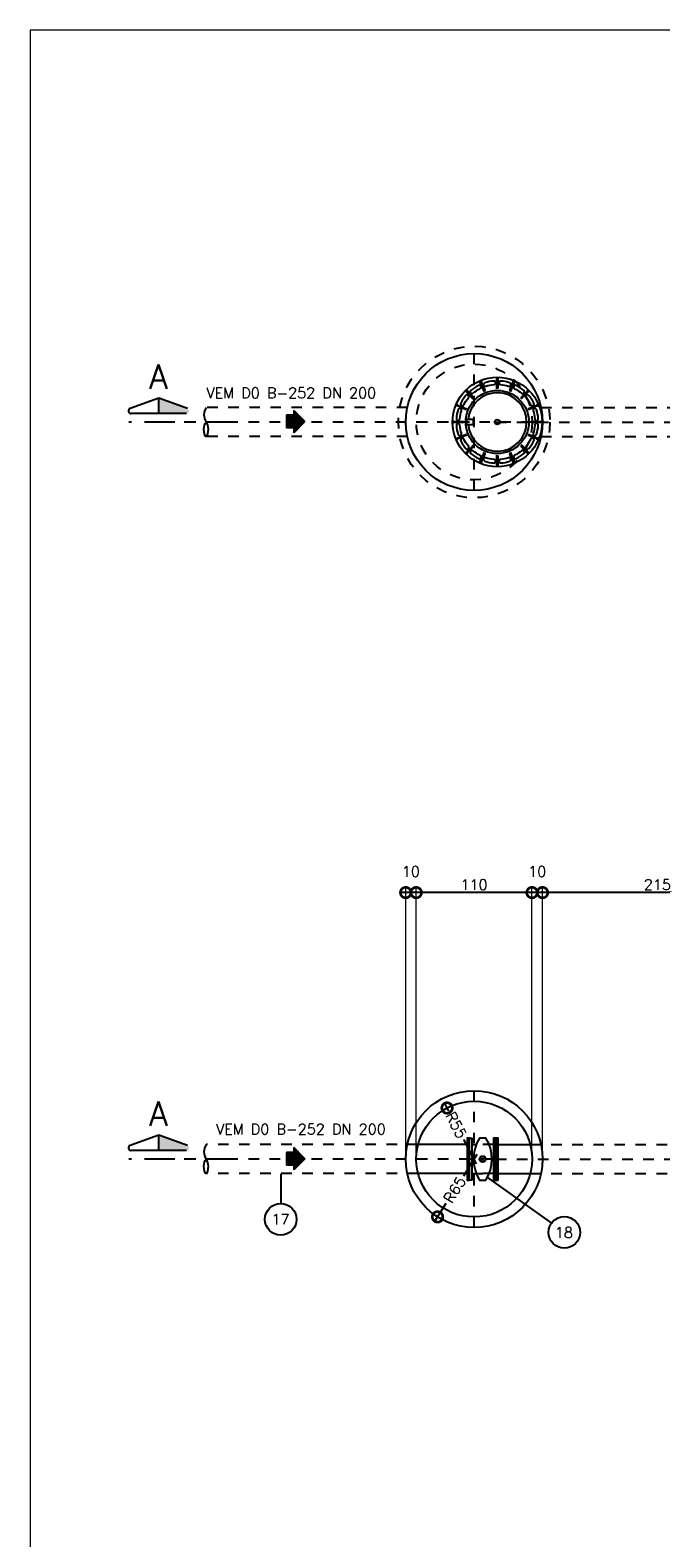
# Model space of a CAD drawing. Header units: millimetres. Extents: x 197878 to 197999, y 8707048 to 8707095.
# Tile 12 of 36: x 197878.46 to 197884.45, y 8707071.37 to 8707085.69. Entities that reach past the tile are written whole.
import ezdxf
from ezdxf.enums import TextEntityAlignment as Align

# ---------------------------------------------------------------- set-up
doc = ezdxf.new("R2010")
doc.units = ezdxf.units.MM
doc.header["$LTSCALE"] = 0.1
for name, pattern in [('DASHDOT', [1, 0.5, -0.25, 0, -0.25]), ('DASHDOTX2', [2, 1, -0.5, 0, -0.5]), ('HIDDEN', [0.375, 0.25, -0.125])]:
    doc.linetypes.add(name, pattern=pattern)
doc.layers.get('Defpoints').update_dxf_attribs({"lineweight": 9})
for name, color, linetype in [('BAR-EIXOS', 7, 'DASHDOT'), ('BAR-PECAS', 2, 'Continuous'), ('COTAS', 7, 'Continuous'), ('DIM', 7, 'Continuous'), ('EIXO', 7, 'DASHDOT'), ('ESTRUTURA', 5, 'Continuous'), ('LINHA-FINA', 3, 'Continuous'), ('RELAÇÀO', 2, 'Continuous'), ('TEXTO', 2, 'Continuous')]:
    doc.layers.add(name, color=color, linetype=linetype)
doc.layers.add('PADRÃO', color=7, linetype='Continuous', lineweight=9)
doc.styles.add('romans', font='romans.shx')
doc.dimstyles.get("Standard").update_dxf_attribs({"dimtxt": 0.1, "dimasz": 0.2, "dimexe": 0.05, "dimexo": 0.05, "dimgap": 0.025, "dimtad": 1, "dimtoh": 1, "dimdec": 0, "dimlfac": 100, "dimzin": 0, "dimdsep": 46, "dimtxsty": 'romans', "dimblk1": 'DOTSMALL', "dimblk2": 'DOTSMALL', "dimsah": 1, "dimcen": 0.3, "dimdle": 0.05, "dimclrd": 7, "dimclre": 7, "dimclrt": 2, "dimazin": 0, "dimtfac": 1, "dimtdec": 0, "dimtmove": 2, "dimatfit": 3, "dimldrblk": 'DOTSMALL', "dimfxl": 0, "dimtolj": 1, "dimtzin": 0, "dimlwe": 5, "dimarcsym": 0})

# ---------------------------------------------------------------- blocks, each defined once
blk = doc.blocks.new('A$C26ED7CE0')
for p, q in [((0.166, 0.176), (0.046, 0.176)), ((0.046, 0.106), (0.046, 0.176)), ((0.166, 0.106), (0.166, 0.176)), ((0.106, 0), (0, 0.106)), ((0.046, 0.106), (0, 0.106)), ((0.106, 0), (0.212, 0.106)), ((0.212, 0.106), (0.166, 0.106))]:
    blk.add_line(p, q)
at = {"color": 0}
for p, q in [((0.163, 0.057), (0.046, 0.174)), ((0.161, 0.055), (0.046, 0.171)), ((0.16, 0.054), (0.046, 0.167)), ((0.158, 0.052), (0.046, 0.164)), ((0.156, 0.05), (0.046, 0.16)), ((0.154, 0.048), (0.046, 0.157)), ((0.153, 0.047), (0.046, 0.153)), ((0.151, 0.045), (0.046, 0.149)), ((0.149, 0.043), (0.046, 0.146)), ((0.165, 0.059), (0.048, 0.176)), ((0.167, 0.061), (0.051, 0.176)), ((0.168, 0.062), (0.055, 0.176)), ((0.17, 0.064), (0.058, 0.176)), ((0.172, 0.066), (0.062, 0.176)), ((0.174, 0.068), (0.065, 0.176)), ((0.176, 0.069), (0.069, 0.176)), ((0.177, 0.071), (0.072, 0.176)), ((0.179, 0.073), (0.076, 0.176)), ((0.181, 0.075), (0.08, 0.176)), ((0.183, 0.077), (0.083, 0.176)), ((0.184, 0.078), (0.087, 0.176)), ((0.186, 0.08), (0.09, 0.176)), ((0.188, 0.082), (0.094, 0.176)), ((0.166, 0.107), (0.097, 0.176)), ((0.166, 0.111), (0.101, 0.176)), ((0.166, 0.114), (0.104, 0.176)), ((0.166, 0.118), (0.108, 0.176)), ((0.166, 0.121), (0.111, 0.176)), ((0.166, 0.125), (0.115, 0.176)), ((0.166, 0.128), (0.118, 0.176)), ((0.166, 0.132), (0.122, 0.176)), ((0.166, 0.136), (0.126, 0.176)), ((0.166, 0.139), (0.129, 0.176)), ((0.166, 0.143), (0.133, 0.176)), ((0.166, 0.146), (0.136, 0.176)), ((0.166, 0.15), (0.14, 0.176)), ((0.166, 0.153), (0.143, 0.176)), ((0.166, 0.157), (0.147, 0.176)), ((0.166, 0.16), (0.15, 0.176)), ((0.166, 0.164), (0.154, 0.176)), ((0.166, 0.167), (0.157, 0.176)), ((0.166, 0.171), (0.161, 0.176)), ((0.166, 0.174), (0.164, 0.176)), ((0.107, 0.001), (0.001, 0.106)), ((0.108, 0.002), (0.005, 0.106)), ((0.11, 0.004), (0.008, 0.106)), ((0.112, 0.006), (0.012, 0.106)), ((0.114, 0.008), (0.015, 0.106)), ((0.115, 0.009), (0.019, 0.106)), ((0.117, 0.011), (0.022, 0.106)), ((0.119, 0.013), (0.026, 0.106)), ((0.121, 0.015), (0.029, 0.106)), ((0.123, 0.016), (0.033, 0.106)), ((0.124, 0.018), (0.036, 0.106)), ((0.126, 0.02), (0.04, 0.106)), ((0.128, 0.022), (0.044, 0.106)), ((0.147, 0.041), (0.046, 0.142)), ((0.145, 0.039), (0.046, 0.139)), ((0.144, 0.038), (0.046, 0.135)), ((0.142, 0.036), (0.046, 0.132)), ((0.14, 0.034), (0.046, 0.128)), ((0.138, 0.032), (0.046, 0.125)), ((0.137, 0.031), (0.046, 0.121)), ((0.135, 0.029), (0.046, 0.118)), ((0.133, 0.027), (0.046, 0.114)), ((0.131, 0.025), (0.046, 0.111)), ((0.13, 0.024), (0.046, 0.107)), ((0.19, 0.084), (0.167, 0.106)), ((0.191, 0.085), (0.171, 0.106)), ((0.193, 0.087), (0.174, 0.106)), ((0.195, 0.089), (0.178, 0.106)), ((0.197, 0.091), (0.181, 0.106)), ((0.199, 0.092), (0.185, 0.106)), ((0.2, 0.094), (0.188, 0.106)), ((0.202, 0.096), (0.192, 0.106))]:
    blk.add_line(p, q, dxfattribs=at)
blk = doc.blocks.new('_DOTSMALL')
at = {"color": 0, "linetype": 'ByBlock', "const_width": 0.5}
blk.add_lwpolyline([(-0.0625, 0, 1), (0.0625, 0, 1)], format="xyb", close=True, dxfattribs=at)
blk = doc.blocks.new('*D126')
at = {"layer": 'Defpoints', "color": 0}
for p in [(197883.328, 8707077.498), (197883.328, 8707074.966), (197885.51, 8707074.966)]:
    blk.add_point(p, dxfattribs=at)
at = {"layer": 'DIM', "color": 7, "lineweight": 5}
blk.add_line((197883.328, 8707075.016), (197883.328, 8707077.548), dxfattribs=at)
at = {"layer": 'DIM', "color": 7, "lineweight": -2}
blk.add_line((197885.56, 8707077.498), (197883.278, 8707077.498), dxfattribs=at)
at = {"layer": 'DIM', "color": 7, "lineweight": -2, "xscale": 0.2, "yscale": 0.2, "zscale": 0.2, "rotation": 180}
blk.add_blockref('_DOTSMALL', (197883.328, 8707077.498), dxfattribs=at)
at = {"layer": 'DIM', "color": 7, "lineweight": -2, "xscale": 0.2, "yscale": 0.2, "zscale": 0.2}
blk.add_blockref('_DOTSMALL', (197885.51, 8707077.498), dxfattribs=at)
at = {"layer": 'DIM', "color": 2, "insert": (197884.419, 8707077.573), "char_height": 0.1, "attachment_point": 5, "style": 'romans'}
blk.add_mtext('\\A1;215', dxfattribs=at)
blk = doc.blocks.new('BB-3-RB01-N10-D250-S0')
at = {"layer": 'BAR-EIXOS'}
blk.add_line((0.125, 0), (-0.125, 0), dxfattribs=at)
at = {"layer": 'BAR-PECAS'}
for p, q in [((-0.103, 0.137), (-0.061, 0.137)), ((0.103, 0.137), (0.029, 0.137)), ((-0.103, -0.137), (-0.029, -0.137)), ((0.103, -0.137), (0.029, -0.137))]:
    blk.add_line(p, q, dxfattribs=at)
for points in [[(-0.125, -0.2), (-0.125, 0.2), (-0.103, 0.2), (-0.103, -0.2)], [(0.125, -0.2), (0.125, 0.2), (0.103, 0.2), (0.103, -0.2)]]:
    blk.add_lwpolyline(points, close=True, dxfattribs=at)
blk.add_lwpolyline([(0.029, -0.2, 0.291667), (0.029, 0.2), (-0.029, 0.2, 0.291667), (-0.029, -0.2), (0.029, -0.2)], format="xyb", close=True, dxfattribs=at)
for radius in [0.0292, 0.00972]:
    blk.add_circle((0, 0), radius, dxfattribs=at)
blk = doc.blocks.new('*D128')
at = {"layer": 'Defpoints', "color": 0}
for p in [(197882.421, 8707075.451), (197882.678, 8707074.966)]:
    blk.add_point(p, dxfattribs=at)
at = {"layer": 'DIM', "color": 7, "lineweight": -2}
for p, q in [((197882.397, 8707075.496), (197882.436, 8707075.422)), ((197882.702, 8707074.921), (197882.58, 8707075.151))]:
    blk.add_line(p, q, dxfattribs=at)
at = {"layer": 'DIM', "color": 7, "lineweight": -2, "xscale": 0.2, "yscale": 0.2, "zscale": 0.2, "rotation": 117.9186063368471}
blk.add_blockref('_DOTSMALL', (197882.421, 8707075.451), dxfattribs=at)
at = {"layer": 'DIM', "color": 2, "insert": (197882.508, 8707075.287), "char_height": 0.1, "attachment_point": 5, "rotation": 297.9186, "style": 'romans'}
blk.add_mtext('\\A1;R55', dxfattribs=at)
blk = doc.blocks.new('*D129')
at = {"layer": 'Defpoints', "color": 0}
for p in [(197883.228, 8707077.498), (197883.228, 8707074.966), (197883.328, 8707074.966)]:
    blk.add_point(p, dxfattribs=at)
at = {"layer": 'DIM', "color": 7, "lineweight": 5}
blk.add_line((197883.228, 8707075.016), (197883.228, 8707077.548), dxfattribs=at)
at = {"layer": 'DIM', "color": 7, "lineweight": -2}
blk.add_line((197883.378, 8707077.498), (197883.178, 8707077.498), dxfattribs=at)
at = {"layer": 'DIM', "color": 7, "lineweight": -2, "xscale": 0.2, "yscale": 0.2, "zscale": 0.2, "rotation": 180}
blk.add_blockref('_DOTSMALL', (197883.228, 8707077.498), dxfattribs=at)
at = {"layer": 'DIM', "color": 7, "lineweight": -2, "xscale": 0.2, "yscale": 0.2, "zscale": 0.2}
blk.add_blockref('_DOTSMALL', (197883.328, 8707077.498), dxfattribs=at)
at = {"layer": 'DIM', "color": 2, "insert": (197883.278, 8707077.698), "char_height": 0.1, "attachment_point": 5, "style": 'romans'}
blk.add_mtext('\\A1;10', dxfattribs=at)
blk = doc.blocks.new('*D130')
at = {"layer": 'Defpoints', "color": 0}
for p in [(197882.128, 8707077.498), (197882.128, 8707074.966), (197883.228, 8707074.966)]:
    blk.add_point(p, dxfattribs=at)
at = {"layer": 'DIM', "color": 7, "lineweight": 5}
blk.add_line((197882.128, 8707075.016), (197882.128, 8707077.548), dxfattribs=at)
at = {"layer": 'DIM', "color": 7, "lineweight": -2}
blk.add_line((197883.278, 8707077.498), (197882.078, 8707077.498), dxfattribs=at)
at = {"layer": 'DIM', "color": 7, "lineweight": -2, "xscale": 0.2, "yscale": 0.2, "zscale": 0.2, "rotation": 180}
blk.add_blockref('_DOTSMALL', (197882.128, 8707077.498), dxfattribs=at)
at = {"layer": 'DIM', "color": 7, "lineweight": -2, "xscale": 0.2, "yscale": 0.2, "zscale": 0.2}
blk.add_blockref('_DOTSMALL', (197883.228, 8707077.498), dxfattribs=at)
at = {"layer": 'DIM', "color": 2, "insert": (197882.678, 8707077.573), "char_height": 0.1, "attachment_point": 5, "style": 'romans'}
blk.add_mtext('\\A1;110', dxfattribs=at)
blk = doc.blocks.new('*D131')
at = {"layer": 'Defpoints', "color": 0}
for p in [(197882.028, 8707077.498), (197882.028, 8707074.966), (197882.128, 8707074.966)]:
    blk.add_point(p, dxfattribs=at)
at = {"layer": 'DIM', "color": 7, "lineweight": 5}
blk.add_line((197882.028, 8707075.016), (197882.028, 8707077.548), dxfattribs=at)
at = {"layer": 'DIM', "color": 7, "lineweight": -2}
blk.add_line((197882.178, 8707077.498), (197881.978, 8707077.498), dxfattribs=at)
at = {"layer": 'DIM', "color": 7, "lineweight": -2, "xscale": 0.2, "yscale": 0.2, "zscale": 0.2, "rotation": 180}
blk.add_blockref('_DOTSMALL', (197882.028, 8707077.498), dxfattribs=at)
at = {"layer": 'DIM', "color": 7, "lineweight": -2, "xscale": 0.2, "yscale": 0.2, "zscale": 0.2}
blk.add_blockref('_DOTSMALL', (197882.128, 8707077.498), dxfattribs=at)
at = {"layer": 'DIM', "color": 2, "insert": (197882.078, 8707077.698), "char_height": 0.1, "attachment_point": 5, "style": 'romans'}
blk.add_mtext('\\A1;10', dxfattribs=at)
blk = doc.blocks.new('*D132')
at = {"layer": 'Defpoints', "color": 0, "linetype": 'Continuous'}
for p in [(197882.678, 8707074.966), (197882.331, 8707074.416)]:
    blk.add_point(p, dxfattribs=at)
at = {"layer": 'DIM', "color": 7, "linetype": 'Continuous', "lineweight": -2}
for p, q in [((197882.705, 8707075.008), (197882.576, 8707074.804)), ((197882.304, 8707074.374), (197882.412, 8707074.545))]:
    blk.add_line(p, q, dxfattribs=at)
at = {"layer": 'DIM', "color": 7, "linetype": 'Continuous', "lineweight": -2, "xscale": 0.2, "yscale": 0.2, "zscale": 0.2, "rotation": 237.7209734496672}
blk.add_blockref('_DOTSMALL', (197882.331, 8707074.416), dxfattribs=at)
at = {"layer": 'DIM', "color": 2, "linetype": 'Continuous', "insert": (197882.494, 8707074.674), "char_height": 0.1, "attachment_point": 5, "rotation": 57.721, "style": 'romans'}
blk.add_mtext('\\A1;R65', dxfattribs=at)

msp = doc.modelspace()

# ---------------------------------------------------------------- hatches: boundary and pattern name
at = {"layer": 'RELAÇÀO', "ltscale": 0.2}
for points in [[(197879.68221, 8707082.05041), (197879.68233, 8707082.19664), (197879.95469, 8707082.09872, -0.84112816), (197879.94621, 8707082.0502)], [(197879.68221, 8707075.04572), (197879.68233, 8707075.19195), (197879.95469, 8707075.09404, -0.84112816), (197879.94621, 8707075.04551)]]:
    msp.add_hatch(color=2, dxfattribs=at).paths.add_polyline_path(points)

# ---------------------------------------------------------------- linework, layer by layer
at = {"layer": 'BAR-EIXOS'}
for p, q in [((197882.67826, 8707081.3202), (197882.67826, 8707082.6202)), ((197882.63452, 8707081.9702), (197879.63452, 8707081.9702)), ((197883.22826, 8707081.9702), (197882.12826, 8707081.9702)), ((197882.88452, 8707081.9702), (197885.88452, 8707081.9702)), ((197882.67826, 8707074.31551), (197882.67826, 8707075.61551)), ((197882.63452, 8707074.96551), (197879.63452, 8707074.96551)), ((197882.88452, 8707074.96551), (197885.88452, 8707074.96551))]:
    msp.add_line(p, q, dxfattribs=at)
at = {"layer": 'BAR-PECAS', "color": 9}
for p, q in [((197882.59434, 8707082.26728), (197882.59432, 8707082.2673)), ((197882.60118, 8707082.27412), (197882.60116, 8707082.27414))]:
    msp.add_line(p, q, dxfattribs=at)
at = {"layer": 'BAR-PECAS', "linetype": 'HIDDEN', "ltscale": 4}
for p, q in [((197882.04286, 8707082.1072), (197880.13134, 8707082.1072)), ((197883.31366, 8707082.1072), (197885.51378, 8707082.1072)), ((197882.04286, 8707081.8332), (197880.13134, 8707081.8332)), ((197883.31366, 8707081.8332), (197885.51378, 8707081.8332)), ((197882.1456, 8707075.10251), (197880.13134, 8707075.10251)), ((197883.21093, 8707075.10251), (197885.88452, 8707075.10251)), ((197882.1456, 8707074.82851), (197880.13134, 8707074.82851)), ((197883.21093, 8707074.82851), (197885.88452, 8707074.82851))]:
    msp.add_line(p, q, dxfattribs=at)
at = {"layer": 'BAR-PECAS'}
for p, q in [((197882.61252, 8707075.10251), (197882.1456, 8707075.10251)), ((197882.78868, 8707075.10251), (197882.75952, 8707075.10251)), ((197882.90652, 8707075.10251), (197883.21093, 8707075.10251)), ((197882.61252, 8707074.82851), (197882.1456, 8707074.82851)), ((197882.73035, 8707074.82851), (197882.75952, 8707074.82851)), ((197882.78868, 8707074.82851), (197882.75952, 8707074.82851)), ((197882.90652, 8707074.82851), (197883.21093, 8707074.82851))]:
    msp.add_line(p, q, dxfattribs=at)
at = {"layer": 'BAR-PECAS', "color": 9}
for points in [[(197882.88858, 8707082.28952, 0.40536098), (197882.89343, 8707082.29452), (197882.89343, 8707082.38001, 0.42125966), (197882.88831, 8707082.38501)], [(197882.90822, 8707082.38501, 0.42125966), (197882.9031, 8707082.38001), (197882.9031, 8707082.29452, 0.40536098), (197882.90795, 8707082.28952)], [(197882.66562, 8707082.18915, 0.40536098), (197882.66551, 8707082.19611), (197882.60506, 8707082.25656, 0.42125966), (197882.59791, 8707082.25647)], [(197882.61199, 8707082.27055, 0.42125966), (197882.6119, 8707082.2634), (197882.67235, 8707082.20295, 0.40536098), (197882.67931, 8707082.20284)], [(197882.76712, 8707082.26151, 0.40536098), (197882.76968, 8707082.26798), (197882.73697, 8707082.34697, 0.42125966), (197882.73032, 8707082.34962)], [(197882.74872, 8707082.35724, 0.42125966), (197882.7459, 8707082.35067), (197882.77862, 8707082.27168, 0.40536098), (197882.78501, 8707082.26892)], [(197883.01152, 8707082.26892, 0.40536098), (197883.01791, 8707082.27168), (197883.05062, 8707082.35067, 0.42125966), (197883.04781, 8707082.35724)], [(197883.0662, 8707082.34962, 0.42125966), (197883.05956, 8707082.34697), (197883.02684, 8707082.26798, 0.40536098), (197883.02941, 8707082.26151)], [(197883.11721, 8707082.20284, 0.40536098), (197883.12417, 8707082.20295), (197883.18462, 8707082.2634, 0.42125966), (197883.18454, 8707082.27055)], [(197883.19862, 8707082.25647, 0.42125966), (197883.19146, 8707082.25656), (197883.13101, 8707082.19611, 0.40536098), (197883.13091, 8707082.18915)], [(197882.59954, 8707082.08345, 0.40536098), (197882.59678, 8707082.08984), (197882.51779, 8707082.12256, 0.42125966), (197882.51122, 8707082.11974)], [(197882.51884, 8707082.13814, 0.42125966), (197882.5215, 8707082.1315), (197882.60048, 8707082.09878, 0.40536098), (197882.60695, 8707082.10135)], [(197883.18957, 8707082.10135, 0.40536098), (197883.19605, 8707082.09878), (197883.27503, 8707082.1315, 0.42125966), (197883.27769, 8707082.13814)], [(197883.28531, 8707082.11974, 0.42125966), (197883.27873, 8707082.12256), (197883.19975, 8707082.08984, 0.40536098), (197883.19699, 8707082.08345)], [(197883.21759, 8707081.97988, 0.40536098), (197883.22258, 8707081.97504), (197883.30808, 8707081.97504, 0.42125966), (197883.31307, 8707081.98016)], [(197883.31307, 8707081.96024, 0.42125966), (197883.30808, 8707081.96536), (197883.22258, 8707081.96536, 0.40536098), (197883.21759, 8707081.96051)], [(197883.27769, 8707081.80226, 0.42125966), (197883.27503, 8707081.8089), (197883.19605, 8707081.84162, 0.40536098), (197883.18957, 8707081.83905)], [(197883.19699, 8707081.85695, 0.40536098), (197883.19975, 8707081.85055), (197883.27873, 8707081.81784, 0.42125966), (197883.28531, 8707081.82066)]]:
    msp.add_lwpolyline(points, format="xyb", dxfattribs=at)
for points in [[(197882.719, 8707082.31695, 0.06916474), (197882.6465, 8707082.26852, 1.05690885), (197882.66877, 8707082.24364, -0.06899182), (197882.73346, 8707082.28686, 1.05690885)], [(197882.86534, 8707082.35916, 0.06916474), (197882.77983, 8707082.34215, 1.05690885), (197882.79088, 8707082.31064, -0.06899182), (197882.86719, 8707082.32582, 1.05690885)], [(197883.0167, 8707082.34215, 0.06916474), (197882.93118, 8707082.35916, 1.05690885), (197882.92934, 8707082.32582, -0.06899182), (197883.00564, 8707082.31064, 1.05690885)], [(197883.15002, 8707082.26852, 0.06916474), (197883.07753, 8707082.31695, 1.05690885), (197883.06306, 8707082.28686, -0.06899182), (197883.12775, 8707082.24364, 1.05690885)], [(197882.59995, 8707082.22196, 0.06916474), (197882.55151, 8707082.14946, 1.05690885), (197882.5816, 8707082.135, -0.06899182), (197882.62483, 8707082.19969, 1.05690885)], [(197883.24502, 8707082.14946, 0.06916474), (197883.19658, 8707082.22196, 1.05690885), (197883.1717, 8707082.19969, -0.06899182), (197883.21492, 8707082.135, 1.05690885)], [(197883.28723, 8707082.00312, 0.06916474), (197883.27022, 8707082.08863, 1.05690885), (197883.23871, 8707082.07758, -0.06899182), (197883.25389, 8707082.00127, 1.05690885)], [(197883.27022, 8707081.85177, 0.06916474), (197883.28723, 8707081.93728, 1.05690885), (197883.25389, 8707081.93912, -0.06899182), (197883.23871, 8707081.86282, 1.05690885)]]:
    msp.add_lwpolyline(points, format="xyb", close=True, dxfattribs=at)
at = {"layer": 'BAR-PECAS', "color": 7}
for points in [[(197882.52631, 8707082.08863, 0.06916474), (197882.5093, 8707082.00312, 1.05690885), (197882.54264, 8707082.00127, -0.06899182), (197882.55782, 8707082.07758, 1.05690885)], [(197882.5093, 8707081.93728, 0.06916474), (197882.52631, 8707081.85177, 1.05690885), (197882.55782, 8707081.86282, -0.06899182), (197882.54264, 8707081.93912, 1.05690885)], [(197882.55151, 8707081.79093, 0.06916474), (197882.59995, 8707081.71844, 1.05690885), (197882.62483, 8707081.74071, -0.06899182), (197882.5816, 8707081.8054, 1.05690885)], [(197883.19658, 8707081.71844, 0.06916474), (197883.24502, 8707081.79093, 1.05690885), (197883.21492, 8707081.8054, -0.06899182), (197883.1717, 8707081.74071, 1.05690885)], [(197882.6465, 8707081.67188, 0.06916474), (197882.719, 8707081.62344, 1.05690885), (197882.73346, 8707081.65354, -0.06899182), (197882.66877, 8707081.69676, 1.05690885)], [(197883.07753, 8707081.62344, 0.06916474), (197883.15002, 8707081.67188, 1.05690885), (197883.12775, 8707081.69676, -0.06899182), (197883.06306, 8707081.65354, 1.05690885)], [(197882.77983, 8707081.59825, 0.06916474), (197882.86534, 8707081.58124, 1.05690885), (197882.86719, 8707081.61458, -0.06899182), (197882.79088, 8707081.62975, 1.05690885)], [(197882.93118, 8707081.58124, 0.06916474), (197883.0167, 8707081.59825, 1.05690885), (197883.00564, 8707081.62975, -0.06899182), (197882.92934, 8707081.61458, 1.05690885)]]:
    msp.add_lwpolyline(points, format="xyb", close=True, dxfattribs=at)
for points in [[(197882.48345, 8707081.98016, 0.42125966), (197882.48845, 8707081.97504), (197882.57394, 8707081.97504, 0.40536098), (197882.57894, 8707081.97988)], [(197882.57894, 8707081.96051, 0.40536098), (197882.57394, 8707081.96536), (197882.48845, 8707081.96536, 0.42125966), (197882.48345, 8707081.96024)], [(197882.51122, 8707081.82066, 0.42125966), (197882.51779, 8707081.81784), (197882.59678, 8707081.85055, 0.40536098), (197882.59954, 8707081.85695)], [(197882.60695, 8707081.83905, 0.40536098), (197882.60048, 8707081.84162), (197882.5215, 8707081.8089, 0.42125966), (197882.51884, 8707081.80226)], [(197882.59791, 8707081.68392, 0.42125966), (197882.60506, 8707081.68384), (197882.66551, 8707081.74429, 0.40536098), (197882.66562, 8707081.75125)], [(197882.67931, 8707081.73755, 0.40536098), (197882.67235, 8707081.73745), (197882.6119, 8707081.677, 0.42125966), (197882.61199, 8707081.66984)], [(197882.73032, 8707081.59077, 0.42125966), (197882.73697, 8707081.59343), (197882.76968, 8707081.67242, 0.40536098), (197882.76712, 8707081.67889)], [(197882.78501, 8707081.67148, 0.40536098), (197882.77862, 8707081.66871), (197882.7459, 8707081.58973, 0.42125966), (197882.74872, 8707081.58315)], [(197883.04781, 8707081.58315, 0.42125966), (197883.05062, 8707081.58973), (197883.01791, 8707081.66871, 0.40536098), (197883.01152, 8707081.67148)], [(197883.02941, 8707081.67889, 0.40536098), (197883.02684, 8707081.67242), (197883.05956, 8707081.59343, 0.42125966), (197883.0662, 8707081.59077)], [(197883.18454, 8707081.66984, 0.42125966), (197883.18462, 8707081.677), (197883.12417, 8707081.73745, 0.40536098), (197883.11721, 8707081.73755)], [(197883.13091, 8707081.75125, 0.40536098), (197883.13101, 8707081.74429), (197883.19146, 8707081.68384, 0.42125966), (197883.19862, 8707081.68392)], [(197882.88831, 8707081.55539, 0.42125966), (197882.89343, 8707081.56039), (197882.89343, 8707081.64588, 0.40536098), (197882.88858, 8707081.65088)], [(197882.90795, 8707081.65088, 0.40536098), (197882.9031, 8707081.64588), (197882.9031, 8707081.56039, 0.42125966), (197882.90822, 8707081.55539)]]:
    msp.add_lwpolyline(points, format="xyb", dxfattribs=at)
msp.add_lwpolyline([(197882.60571, 8707081.94776), (197882.67307, 8707081.94776), (197882.67307, 8707081.99264), (197882.60571, 8707081.99264)], close=True, dxfattribs=at)
at = {"layer": 'BAR-PECAS'}
for points in [[(197882.63452, 8707074.76551), (197882.63452, 8707075.16551), (197882.61252, 8707075.16551), (197882.61252, 8707074.76551)], [(197882.90652, 8707074.76551), (197882.90652, 8707075.16551), (197882.88452, 8707075.16551), (197882.88452, 8707074.76551)]]:
    msp.add_lwpolyline(points, close=True, dxfattribs=at)
at = {"layer": 'BAR-PECAS', "color": 3}
for radius in [0.425, 0.3, 0.02389]:
    msp.add_circle((197882.89826, 8707081.9702), radius, dxfattribs=at)
msp.add_arc((197882.89826, 8707081.9702), 0.27889, 184.614725, 175.385275, dxfattribs=at)
at = {"layer": 'BAR-PECAS', "ltscale": 4}
for points in [[(197880.13134, 8707082.1072), (197880.11134, 8707082.0387), (197880.13134, 8707081.9702), (197880.15134, 8707081.9017), (197880.13134, 8707081.8332), (197880.11134, 8707081.9017), (197880.13134, 8707081.9702)], [(197880.13134, 8707075.10251), (197880.11134, 8707075.03401), (197880.13134, 8707074.96551), (197880.15134, 8707074.89701), (197880.13134, 8707074.82851), (197880.11134, 8707074.89701), (197880.13134, 8707074.96551)]]:
    msp.add_spline(points, degree=3, dxfattribs=at)
at = {"layer": 'EIXO', "color": 1, "linetype": 'DASHDOTX2', "ltscale": 2.5}
for p, q in [((197880.39728, 8707081.9702), (197879.39728, 8707081.9702)), ((197880.39728, 8707074.96551), (197879.39728, 8707074.96551))]:
    msp.add_line(p, q, dxfattribs=at)
at = {"layer": 'ESTRUTURA', "color": 4}
msp.add_circle((197882.67826, 8707081.9702), 0.65, dxfattribs=at)
at = {"layer": 'ESTRUTURA', "ltscale": 2.5}
for radius in [0.65, 0.55]:
    msp.add_circle((197882.67826, 8707074.96551), radius, dxfattribs=at)
at = {"layer": 'LINHA-FINA', "color": 2, "linetype": 'HIDDEN', "ltscale": 2.5}
for radius in [0.72, 0.55]:
    msp.add_circle((197882.67826, 8707081.9702), radius, dxfattribs=at)
at = {"layer": 'PADRÃO', "color": 9}
msp.add_lwpolyline([(197878.46052, 8707059.99407), (197929.44011, 8707059.99407), (197929.44011, 8707085.69407), (197878.46052, 8707085.69407)], close=True, dxfattribs=at)
at = {"layer": 'RELAÇÀO', "color": 2}
for p, q in [((197879.68233, 8707082.19664), (197879.40981, 8707082.09917)), ((197879.68221, 8707082.05041), (197879.68233, 8707082.19664)), ((197879.95469, 8707082.09872), (197879.68233, 8707082.19664)), ((197879.94621, 8707082.0502), (197879.41821, 8707082.05063)), ((197879.68233, 8707075.19195), (197879.40981, 8707075.09448)), ((197879.68221, 8707075.04572), (197879.68233, 8707075.19195)), ((197879.95469, 8707075.09404), (197879.68233, 8707075.19195)), ((197879.94621, 8707075.04551), (197879.41821, 8707075.04594))]:
    msp.add_line(p, q, dxfattribs=at)
at = {"layer": 'RELAÇÀO', "color": 3}
for p, q in [((197880.84139, 8707074.82507), (197880.84139, 8707074.5367)), ((197882.79452, 8707074.79551), (197883.41295, 8707074.35535))]:
    msp.add_line(p, q, dxfattribs=at)
for centre in [(197880.84139, 8707074.39252), (197883.53528, 8707074.26828)]:
    msp.add_circle(centre, 0.15014, dxfattribs=at)
at = {"layer": 'RELAÇÀO', "color": 2}
for centre in [(197879.41827, 8707082.07564), (197879.41827, 8707075.07095)]:
    msp.add_arc(centre, 0.025, 109.773913, 270.046458, dxfattribs=at)

# ---------------------------------------------------------------- block references
at = {"layer": 'BAR-PECAS'}
msp.add_blockref('BB-3-RB01-N10-D250-S0', (197882.75952, 8707074.96551), dxfattribs=at)
at = {"layer": 'COTAS', "rotation": 90}
for p in [(197881.07093, 8707081.86769), (197881.07093, 8707074.863)]:
    msp.add_blockref('A$C26ED7CE0', p, dxfattribs=at)

# ---------------------------------------------------------------- texts
at = {"layer": 'RELAÇÀO', "style": 'romans'}
for s, p in [('17', (197880.83774, 8707074.39252)), ('18', (197883.53163, 8707074.26828))]:
    msp.add_text(s, height=0.1, dxfattribs=at).set_placement(p, align=Align.MIDDLE)
at = {"layer": 'TEXTO', "color": 5, "style": 'romans'}
for p in [(197879.67883, 8707082.40161), (197879.67883, 8707075.39692)]:
    msp.add_text('A', height=0.23, dxfattribs=at).set_placement(p, align=Align.MIDDLE)
at = {"layer": 'TEXTO', "style": 'romans'}
for p in [(197880.94141, 8707082.19657), (197881.03256, 8707075.20016)]:
    msp.add_text('VEM D0 B-252 DN 200', height=0.1, dxfattribs=at).set_placement(p, align=Align.CENTER)

# ---------------------------------------------------------------- dimensions: what is measured, and where the dimension line sits
at = {"layer": 'DIM'}
for base, p1, p2, picture, middle in [((197882.02826, 8707077.49792), (197882.12826, 8707074.96551), (197882.02826, 8707074.96551), '*D131', (197882.07826, 8707077.69792)), ((197883.22826, 8707077.49792), (197883.32826, 8707074.96551), (197883.22826, 8707074.96551), '*D129', (197883.27826, 8707077.69792)), ((197882.12826, 8707077.49792), (197883.22826, 8707074.96551), (197882.12826, 8707074.96551), '*D130', (197882.67826, 8707077.57292))]:
    dim = msp.add_linear_dim(base=base, p1=p1, p2=p2, dimstyle='Standard', override={"dimse1": 1}, dxfattribs=at)
    dim.commit()
    dim.dimension.update_dxf_attribs({"geometry": picture, "text_midpoint": middle})
dim = msp.add_linear_dim(base=(197883.32826, 8707077.49792), p1=(197885.50952, 8707074.96551), p2=(197883.32826, 8707074.96551), text='215', dimstyle='Standard', override={"dimse1": 1}, dxfattribs=at)
dim.commit()
dim.dimension.update_dxf_attribs({"geometry": '*D126', "text_midpoint": (197884.41889, 8707077.57292)})
dim = msp.add_radius_dim(center=(197882.67826, 8707074.96551), mpoint=(197882.42074, 8707075.4515), dimstyle='Standard', dxfattribs=at)
dim.commit()
dim.dimension.update_dxf_attribs({"geometry": '*D128', "text_midpoint": (197882.50811, 8707075.28662), "dimtype": 164})
at = {"layer": 'DIM', "linetype": 'Continuous'}
dim = msp.add_radius_dim(center=(197882.67826, 8707074.96551), mpoint=(197882.33114, 8707074.41596), dimstyle='Standard', dxfattribs=at)
dim.commit()
dim.dimension.update_dxf_attribs({"geometry": '*D132', "text_midpoint": (197882.49439, 8707074.67441), "dimtype": 164})

doc.saveas('drawing.dxf')
